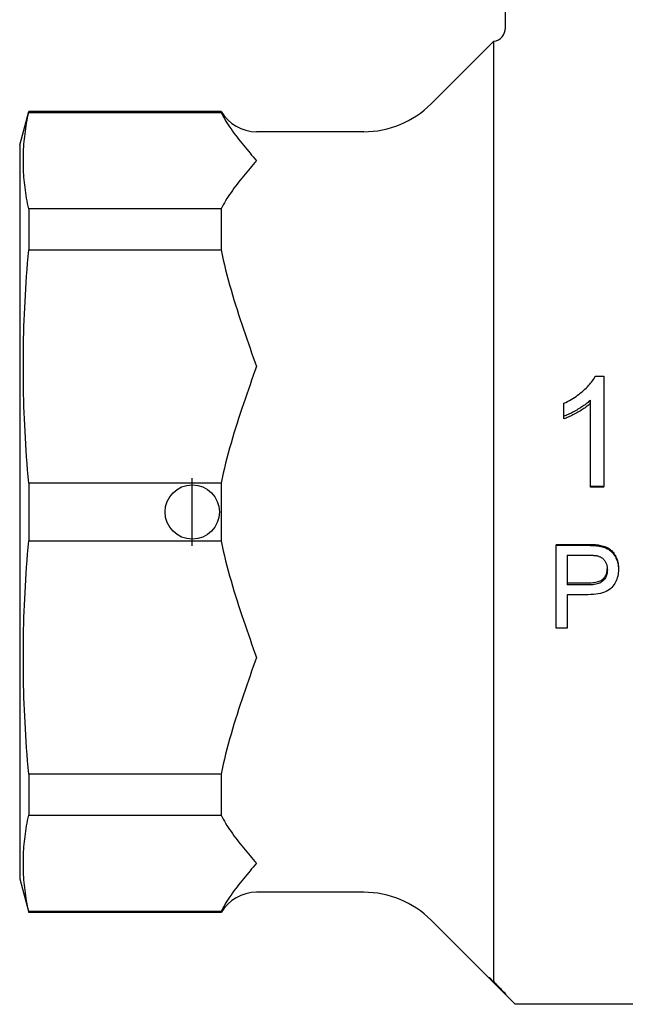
# Model space of a CAD drawing. Header units: millimetres. Extents: x 216 to 489, y 28 to 461.
# Tile 1 of 10: x 216 to 260, y 162 to 234. Entities that reach past the tile are written whole.
import ezdxf

# ---------------------------------------------------------------- set-up
doc = ezdxf.new("R2010")
doc.units = ezdxf.units.MM
doc.layers.add('DETAIL', color=2, linetype='Continuous')
doc.layers.add('ORIGIN', color=6, linetype='Continuous')

msp = doc.modelspace()

# ---------------------------------------------------------------- linework, layer by layer
at = {"layer": 'DETAIL'}
for p, q in [((251.608, 233.71), (251.608, 238.479)), ((246.138, 228.11), (250.747, 232.72)), ((250.738, 232.659), (250.738, 163.533)), ((215.858, 225.06), (216.527, 227.56)), ((216.527, 227.56), (216.527, 227.483)), ((230.689, 227.56), (216.527, 227.56)), ((216.527, 227.483), (230.689, 227.483)), ((230.689, 227.56), (230.689, 227.483)), ((241.188, 226.06), (233.288, 226.06)), ((215.858, 225.06), (215.858, 171.06)), ((216.527, 220.375), (216.527, 217.355)), ((230.689, 220.375), (216.527, 220.375)), ((230.689, 220.375), (230.689, 217.355)), ((216.527, 217.355), (230.689, 217.355)), ((258.228, 208.063), (258.863, 208.063)), ((258.863, 208.063), (258.863, 199.936)), ((255.917, 205.109), (255.917, 206.066)), ((257.881, 199.936), (257.881, 206.298)), ((255.917, 204.912), (255.917, 205.109)), ((216.527, 200.195), (216.527, 195.925)), ((230.689, 200.195), (216.527, 200.195)), ((230.689, 200.195), (230.689, 195.925)), ((258.863, 199.936), (257.881, 199.936)), ((257.881, 199.883), (257.881, 199.936)), ((258.863, 199.883), (257.881, 199.883)), ((258.863, 199.883), (258.863, 199.936)), ((216.527, 195.925), (230.689, 195.925)), ((255.349, 195.677), (257.613, 195.677)), ((255.349, 195.677), (255.349, 195.608)), ((255.349, 195.608), (257.613, 195.608)), ((255.349, 189.517), (255.349, 195.608)), ((258.527, 195.617), (258.527, 195.547)), ((256.145, 194.881), (256.145, 192.691)), ((256.145, 194.881), (257.681, 194.881)), ((259.931, 193.947), (259.931, 193.828)), ((256.145, 192.841), (257.695, 192.841)), ((257.695, 192.691), (256.145, 192.691)), ((256.145, 191.971), (256.145, 189.517)), ((257.686, 191.971), (256.145, 191.971)), ((256.145, 189.517), (255.349, 189.517)), ((216.527, 178.765), (216.527, 175.745)), ((230.689, 178.765), (216.527, 178.765)), ((230.689, 178.765), (230.689, 175.745)), ((216.527, 175.745), (230.689, 175.745)), ((215.858, 171.06), (216.527, 168.56)), ((241.188, 170.06), (233.288, 170.06)), ((216.527, 168.637), (216.527, 168.56)), ((230.689, 168.637), (216.527, 168.637)), ((230.689, 168.56), (216.527, 168.56)), ((230.689, 168.637), (230.689, 168.56)), ((246.138, 168.01), (250.399, 163.748)), ((250.457, 163.748), (250.399, 163.748)), ((252.338, 161.81), (250.399, 163.748)), ((250.457, 163.748), (250.738, 163.468)), ((251.667, 162.536), (250.738, 163.468)), ((283.573, 161.81), (252.338, 161.81))]:
    msp.add_line(p, q, dxfattribs=at)
at = {"layer": 'DETAIL', "flags": 128}
for points in [[(250.747, 232.72), (250.747, 232.72), (250.747, 232.719), (250.747, 232.719), (250.747, 232.718), (250.746, 232.717), (250.746, 232.715), (250.746, 232.714), (250.745, 232.712), (250.745, 232.71), (250.744, 232.707), (250.743, 232.705), (250.743, 232.702), (250.742, 232.699), (250.742, 232.696), (250.741, 232.693), (250.74, 232.69), (250.74, 232.686), (250.739, 232.683), (250.739, 232.679), (250.738, 232.675), (250.738, 232.671), (250.738, 232.667), (250.738, 232.663), (250.738, 232.659)], [(216.527, 220.375), (216.484, 220.576), (216.443, 220.776), (216.405, 220.974), (216.37, 221.171), (216.337, 221.367), (216.306, 221.562), (216.278, 221.755), (216.253, 221.947), (216.229, 222.139), (216.209, 222.329), (216.19, 222.519), (216.174, 222.709), (216.16, 222.897), (216.149, 223.085), (216.14, 223.273), (216.133, 223.461), (216.128, 223.648), (216.126, 223.835), (216.126, 224.022), (216.128, 224.209), (216.133, 224.397), (216.14, 224.584), (216.149, 224.772), (216.16, 224.96), (216.174, 225.149), (216.19, 225.338), (216.209, 225.528), (216.229, 225.718), (216.253, 225.91), (216.278, 226.102), (216.306, 226.295), (216.337, 226.49), (216.37, 226.686), (216.405, 226.883), (216.443, 227.081), (216.484, 227.281), (216.527, 227.483)], [(230.689, 227.483), (230.764, 227.331), (230.844, 227.179), (230.928, 227.027), (231.017, 226.874), (231.111, 226.722), (231.208, 226.57), (231.308, 226.417), (231.412, 226.266), (231.519, 226.114), (231.629, 225.963), (231.741, 225.812), (231.855, 225.662), (231.971, 225.512), (232.088, 225.363), (232.207, 225.215), (232.327, 225.067), (232.447, 224.921), (232.568, 224.775), (232.689, 224.631), (232.81, 224.488), (232.931, 224.346), (233.051, 224.205), (233.17, 224.066), (233.288, 223.929)], [(233.288, 223.929), (233.17, 223.791), (233.051, 223.652), (232.931, 223.511), (232.81, 223.369), (232.689, 223.226), (232.568, 223.082), (232.447, 222.936), (232.327, 222.79), (232.207, 222.643), (232.088, 222.494), (231.971, 222.345), (231.855, 222.196), (231.741, 222.045), (231.629, 221.895), (231.519, 221.743), (231.412, 221.592), (231.308, 221.44), (231.208, 221.288), (231.111, 221.135), (231.017, 220.983), (230.928, 220.831), (230.844, 220.678), (230.764, 220.526), (230.689, 220.375)], [(216.527, 200.195), (216.484, 200.682), (216.443, 201.164), (216.405, 201.643), (216.37, 202.119), (216.337, 202.591), (216.306, 203.061), (216.278, 203.528), (216.253, 203.992), (216.229, 204.454), (216.209, 204.914), (216.19, 205.373), (216.174, 205.83), (216.16, 206.285), (216.149, 206.739), (216.14, 207.193), (216.133, 207.645), (216.128, 208.097), (216.126, 208.549), (216.126, 209.001), (216.128, 209.453), (216.133, 209.905), (216.14, 210.357), (216.149, 210.811), (216.16, 211.265), (216.174, 211.721), (216.19, 212.177), (216.209, 212.636), (216.229, 213.096), (216.253, 213.558), (216.278, 214.022), (216.306, 214.489), (216.337, 214.959), (216.37, 215.431), (216.405, 215.907), (216.443, 216.386), (216.484, 216.869), (216.527, 217.355)], [(230.689, 217.355), (230.764, 216.989), (230.844, 216.622), (230.928, 216.254), (231.017, 215.887), (231.111, 215.519), (231.208, 215.151), (231.308, 214.784), (231.412, 214.417), (231.519, 214.051), (231.629, 213.686), (231.741, 213.322), (231.855, 212.959), (231.971, 212.597), (232.088, 212.238), (232.207, 211.88), (232.327, 211.524), (232.447, 211.171), (232.568, 210.819), (232.689, 210.471), (232.81, 210.125), (232.931, 209.783), (233.051, 209.443), (233.17, 209.107), (233.288, 208.775)], [(233.288, 208.775), (233.17, 208.443), (233.051, 208.107), (232.931, 207.767), (232.81, 207.425), (232.689, 207.079), (232.568, 206.731), (232.447, 206.38), (232.327, 206.026), (232.207, 205.67), (232.088, 205.312), (231.971, 204.953), (231.855, 204.591), (231.741, 204.229), (231.629, 203.864), (231.519, 203.499), (231.412, 203.133), (231.308, 202.766), (231.208, 202.399), (231.111, 202.031), (231.017, 201.664), (230.928, 201.296), (230.844, 200.928), (230.764, 200.561), (230.689, 200.195)], [(255.917, 206.066), (256.053, 206.131), (256.186, 206.199), (256.316, 206.269), (256.443, 206.341), (256.567, 206.416), (256.689, 206.492), (256.807, 206.572), (256.923, 206.653), (257.036, 206.737), (257.145, 206.823), (257.252, 206.911), (257.357, 207.001), (257.457, 207.093), (257.552, 207.183), (257.642, 207.274), (257.727, 207.363), (257.807, 207.453), (257.882, 207.541), (257.953, 207.63), (258.018, 207.717), (258.078, 207.804), (258.133, 207.891), (258.183, 207.977), (258.228, 208.063)], [(257.881, 206.298), (257.82, 206.242), (257.757, 206.186), (257.69, 206.13), (257.62, 206.074), (257.548, 206.018), (257.472, 205.961), (257.393, 205.905), (257.31, 205.848), (257.225, 205.792), (257.137, 205.735), (257.046, 205.679), (256.951, 205.622), (256.856, 205.567), (256.762, 205.513), (256.67, 205.462), (256.58, 205.414), (256.491, 205.368), (256.405, 205.324), (256.319, 205.282), (256.236, 205.243), (256.154, 205.206), (256.073, 205.171), (255.995, 205.139), (255.917, 205.109)], [(257.881, 206.067), (257.82, 206.013), (257.757, 205.958), (257.69, 205.904), (257.62, 205.849), (257.548, 205.794), (257.472, 205.74), (257.393, 205.685), (257.31, 205.63), (257.225, 205.575), (257.137, 205.52), (257.046, 205.465), (256.951, 205.41), (256.856, 205.356), (256.762, 205.304), (256.67, 205.255), (256.58, 205.208), (256.491, 205.163), (256.405, 205.12), (256.319, 205.08), (256.236, 205.041), (256.154, 205.006), (256.073, 204.972), (255.995, 204.941), (255.917, 204.912)], [(216.527, 178.765), (216.484, 179.251), (216.443, 179.734), (216.405, 180.213), (216.37, 180.689), (216.337, 181.161), (216.306, 181.631), (216.278, 182.097), (216.253, 182.562), (216.229, 183.024), (216.209, 183.484), (216.19, 183.943), (216.174, 184.399), (216.16, 184.855), (216.149, 185.309), (216.14, 185.762), (216.133, 186.215), (216.128, 186.667), (216.126, 187.119), (216.126, 187.571), (216.128, 188.022), (216.133, 188.475), (216.14, 188.927), (216.149, 189.381), (216.16, 189.835), (216.174, 190.29), (216.19, 190.747), (216.209, 191.205), (216.229, 191.666), (216.253, 192.128), (216.278, 192.592), (216.306, 193.059), (216.337, 193.529), (216.37, 194.001), (216.405, 194.477), (216.443, 194.956), (216.484, 195.438), (216.527, 195.925)], [(230.689, 195.925), (230.764, 195.559), (230.844, 195.191), (230.928, 194.824), (231.017, 194.456), (231.111, 194.088), (231.208, 193.721), (231.308, 193.354), (231.412, 192.987), (231.519, 192.621), (231.629, 192.255), (231.741, 191.891), (231.855, 191.529), (231.971, 191.167), (232.088, 190.807), (232.207, 190.45), (232.327, 190.094), (232.447, 189.74), (232.568, 189.389), (232.689, 189.041), (232.81, 188.695), (232.931, 188.353), (233.051, 188.013), (233.17, 187.677), (233.288, 187.345)], [(257.613, 195.677), (257.662, 195.677), (257.71, 195.676), (257.758, 195.676), (257.804, 195.675), (257.85, 195.674), (257.894, 195.673), (257.938, 195.672), (257.981, 195.67), (258.022, 195.668), (258.063, 195.667), (258.102, 195.664), (258.141, 195.662), (258.178, 195.659), (258.215, 195.657), (258.251, 195.654), (258.285, 195.65), (258.319, 195.647), (258.352, 195.643), (258.383, 195.64), (258.414, 195.636), (258.444, 195.631), (258.473, 195.627), (258.5, 195.622), (258.527, 195.617)], [(257.613, 195.608), (257.662, 195.608), (257.71, 195.608), (257.758, 195.607), (257.804, 195.606), (257.85, 195.605), (257.894, 195.604), (257.938, 195.603), (257.981, 195.601), (258.022, 195.599), (258.063, 195.597), (258.102, 195.595), (258.141, 195.593), (258.178, 195.59), (258.215, 195.587), (258.251, 195.584), (258.285, 195.581), (258.319, 195.577), (258.352, 195.574), (258.383, 195.57), (258.414, 195.566), (258.444, 195.561), (258.473, 195.557), (258.5, 195.552), (258.527, 195.547)], [(258.527, 195.617), (258.636, 195.597), (258.74, 195.573), (258.839, 195.544), (258.934, 195.511), (259.025, 195.475), (259.11, 195.434), (259.192, 195.389), (259.268, 195.339), (259.341, 195.285), (259.41, 195.226), (259.475, 195.162), (259.537, 195.093), (259.595, 195.018), (259.65, 194.938), (259.701, 194.853), (259.748, 194.763), (259.791, 194.669), (259.828, 194.573), (259.86, 194.474), (259.885, 194.373), (259.905, 194.27), (259.92, 194.165), (259.928, 194.057), (259.931, 193.947)], [(258.527, 195.547), (258.636, 195.526), (258.74, 195.501), (258.839, 195.472), (258.934, 195.438), (259.025, 195.4), (259.11, 195.358), (259.192, 195.311), (259.268, 195.261), (259.341, 195.205), (259.41, 195.145), (259.475, 195.078), (259.537, 195.007), (259.595, 194.93), (259.65, 194.848), (259.701, 194.761), (259.748, 194.668), (259.791, 194.571), (259.828, 194.472), (259.86, 194.371), (259.885, 194.267), (259.905, 194.161), (259.92, 194.052), (259.928, 193.941), (259.931, 193.828)], [(257.681, 194.881), (257.726, 194.881), (257.769, 194.881), (257.811, 194.88), (257.852, 194.879), (257.891, 194.879), (257.93, 194.878), (257.967, 194.876), (258.003, 194.875), (258.038, 194.873), (258.072, 194.871), (258.105, 194.869), (258.136, 194.867), (258.167, 194.865), (258.196, 194.862), (258.224, 194.859), (258.25, 194.856), (258.276, 194.853), (258.3, 194.849), (258.324, 194.846), (258.346, 194.842), (258.366, 194.838), (258.386, 194.834), (258.405, 194.829), (258.422, 194.825)], [(258.422, 194.825), (258.473, 194.809), (258.522, 194.791), (258.57, 194.771), (258.616, 194.747), (258.66, 194.721), (258.703, 194.692), (258.744, 194.661), (258.783, 194.627), (258.82, 194.59), (258.856, 194.551), (258.89, 194.509), (258.923, 194.464), (258.953, 194.417), (258.981, 194.369), (259.006, 194.319), (259.028, 194.268), (259.048, 194.215), (259.065, 194.161), (259.08, 194.105), (259.092, 194.048), (259.101, 193.99), (259.107, 193.93), (259.111, 193.868), (259.113, 193.805)], [(259.931, 193.828), (259.928, 193.7), (259.918, 193.575), (259.901, 193.453), (259.877, 193.335), (259.847, 193.22), (259.809, 193.108), (259.765, 193), (259.715, 192.895), (259.657, 192.794), (259.593, 192.696), (259.522, 192.601), (259.444, 192.509), (259.358, 192.423), (259.26, 192.345), (259.152, 192.274), (259.032, 192.21), (258.902, 192.154), (258.761, 192.105), (258.609, 192.064), (258.446, 192.031), (258.272, 192.004), (258.088, 191.986), (257.892, 191.975), (257.686, 191.971)], [(257.695, 192.841), (257.817, 192.843), (257.933, 192.849), (258.043, 192.858), (258.148, 192.871), (258.246, 192.887), (258.339, 192.908), (258.426, 192.932), (258.506, 192.959), (258.581, 192.991), (258.65, 193.026), (258.713, 193.065), (258.771, 193.107), (258.822, 193.153), (258.87, 193.203), (258.913, 193.255), (258.952, 193.31), (258.987, 193.369), (259.017, 193.43), (259.043, 193.495), (259.065, 193.562), (259.083, 193.633), (259.097, 193.707), (259.106, 193.784), (259.111, 193.863)], [(259.113, 193.805), (259.11, 193.718), (259.104, 193.634), (259.092, 193.554), (259.077, 193.477), (259.057, 193.403), (259.032, 193.333), (259.003, 193.266), (258.969, 193.202), (258.931, 193.142), (258.889, 193.085), (258.842, 193.032), (258.79, 192.981), (258.733, 192.935), (258.67, 192.893), (258.601, 192.854), (258.525, 192.82), (258.443, 192.79), (258.355, 192.763), (258.261, 192.741), (258.16, 192.723), (258.053, 192.709), (257.94, 192.699), (257.821, 192.693), (257.695, 192.691)], [(233.288, 187.345), (233.17, 187.012), (233.051, 186.676), (232.931, 186.337), (232.81, 185.995), (232.689, 185.649), (232.568, 185.3), (232.447, 184.949), (232.327, 184.596), (232.207, 184.24), (232.088, 183.882), (231.971, 183.523), (231.855, 183.161), (231.741, 182.798), (231.629, 182.434), (231.519, 182.069), (231.412, 181.703), (231.308, 181.336), (231.208, 180.969), (231.111, 180.601), (231.017, 180.233), (230.928, 179.866), (230.844, 179.498), (230.764, 179.131), (230.689, 178.765)], [(216.527, 168.637), (216.484, 168.839), (216.443, 169.039), (216.405, 169.237), (216.37, 169.434), (216.337, 169.63), (216.306, 169.824), (216.278, 170.018), (216.253, 170.21), (216.229, 170.402), (216.209, 170.592), (216.19, 170.782), (216.174, 170.971), (216.16, 171.16), (216.149, 171.348), (216.14, 171.536), (216.133, 171.723), (216.128, 171.911), (216.126, 172.098), (216.126, 172.285), (216.128, 172.472), (216.133, 172.659), (216.14, 172.847), (216.149, 173.035), (216.16, 173.223), (216.174, 173.411), (216.19, 173.601), (216.209, 173.79), (216.229, 173.981), (216.253, 174.173), (216.278, 174.365), (216.306, 174.558), (216.337, 174.753), (216.37, 174.948), (216.405, 175.145), (216.443, 175.344), (216.484, 175.544), (216.527, 175.745)], [(230.689, 175.745), (230.764, 175.594), (230.844, 175.442), (230.928, 175.289), (231.017, 175.137), (231.111, 174.985), (231.208, 174.832), (231.308, 174.68), (231.412, 174.528), (231.519, 174.377), (231.629, 174.225), (231.741, 174.075), (231.855, 173.924), (231.971, 173.775), (232.088, 173.626), (232.207, 173.477), (232.327, 173.33), (232.447, 173.184), (232.568, 173.038), (232.689, 172.894), (232.81, 172.751), (232.931, 172.609), (233.051, 172.468), (233.17, 172.329), (233.288, 172.191)], [(233.288, 172.191), (233.17, 172.054), (233.051, 171.914), (232.931, 171.774), (232.81, 171.632), (232.689, 171.489), (232.568, 171.345), (232.447, 171.199), (232.327, 171.053), (232.207, 170.905), (232.088, 170.757), (231.971, 170.608), (231.855, 170.458), (231.741, 170.308), (231.629, 170.157), (231.519, 170.006), (231.412, 169.854), (231.308, 169.702), (231.208, 169.55), (231.111, 169.398), (231.017, 169.246), (230.928, 169.093), (230.844, 168.941), (230.764, 168.789), (230.689, 168.637)], [(250.738, 163.533), (250.74, 163.524), (250.749, 163.51), (250.762, 163.491), (250.781, 163.467), (250.804, 163.439), (250.832, 163.406), (250.863, 163.37), (250.898, 163.332), (250.936, 163.291), (250.974, 163.249), (251.015, 163.206), (251.058, 163.16), (251.102, 163.113), (251.149, 163.064), (251.197, 163.014), (251.247, 162.963), (251.298, 162.91), (251.35, 162.857), (251.403, 162.803), (251.456, 162.75), (251.509, 162.696), (251.562, 162.642), (251.615, 162.589), (251.667, 162.536)]]:
    msp.add_lwpolyline(points, dxfattribs=at)
at = {"layer": 'DETAIL'}
for centre, radius, start, end in [((250.608, 233.71), 1, 278.03764, 0), ((241.188, 233.06), 7, 270, 315), ((233.288, 229.06), 3, 210, 270), ((233.288, 167.06), 3, 90, 150), ((241.188, 163.06), 7, 45, 90)]:
    msp.add_arc(centre, radius, start, end, dxfattribs=at)
at = {"layer": 'ORIGIN'}
msp.add_line((228.558, 195.56), (228.558, 200.56), dxfattribs=at)
msp.add_circle((228.558, 198.06), 2, dxfattribs=at)

doc.saveas('drawing.dxf')
